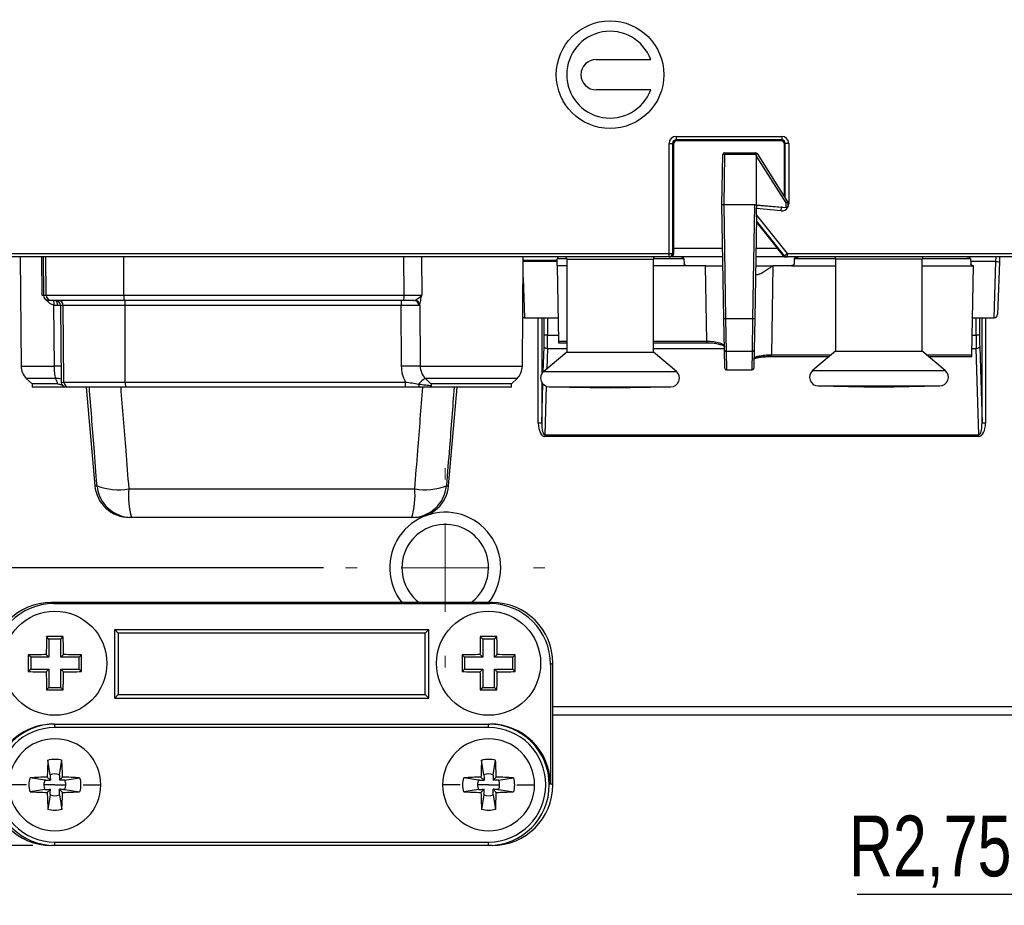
# Model space of a CAD drawing. Header units: millimetres. Extents: x 6 to 590, y 6 to 416.
# Tile 5 of 33: x 244 to 300, y 143 to 194. Entities that reach past the tile are written whole.
import ezdxf

# ---------------------------------------------------------------- set-up
doc = ezdxf.new("R2010")
doc.units = ezdxf.units.MM
doc.layers.add('1', color=7, linetype='Continuous')
doc.styles.add('SLDTEXTSTYLE1', font='TXT', dxfattribs={"width": 0.75})
doc.dimstyles.new('SLDDIMSTYLE1', dxfattribs={"dimtxt": 3.5, "dimasz": 3.302, "dimexe": 0, "dimexo": 0.0625, "dimgap": 0.875, "dimtad": 1, "dimdec": 1, "dimrnd": 1e-09, "dimzin": 12, "dimdsep": 46, "dimtxsty": 'SLDTEXTSTYLE1', "dimsah": 1, "dimcen": 0.09, "dimadec": 0, "dimazin": 3, "dimtfac": 1, "dimtdec": 1, "dimtofl": 0, "dimtmove": 0, "dimatfit": 3, "dimfxl": 0, "dimfrac": 2, "dimtolj": 1, "dimtzin": 12, "dimarcsym": 0})

# ---------------------------------------------------------------- blocks, each defined once
blk = doc.blocks.new('_D_7')
at = {"layer": '1'}
for p, q in [((212.49, 284.243), (177.052, 284.243)), ((180.227, 146.744), (180.227, 284.243)), ((244.49, 146.744), (177.052, 146.744))]:
    blk.add_line(p, q, dxfattribs=at)
for points in [[(180.227, 284.243), (179.719, 280.941), (180.735, 280.941)], [(180.227, 146.744), (180.735, 150.046), (179.719, 150.046)]]:
    blk.add_solid(points, dxfattribs=at)
at = {"layer": '1', "insert": (175.715, 209.675), "char_height": 3.5, "attachment_point": 1, "rotation": 90, "style": 'SLDTEXTSTYLE1'}
blk.add_mtext('137,5', dxfattribs=at)
blk = doc.blocks.new('_D_11')
at = {"layer": '1'}
for p, q in [((261.25, 162.743), (230.52, 162.743)), ((233.695, 162.743), (233.695, 154.243)), ((233.695, 154.243), (233.695, 147.506)), ((233.695, 145.982), (233.695, 137.548))]:
    blk.add_line(p, q, dxfattribs=at)
for points in [[(233.695, 162.743), (233.187, 159.441), (234.203, 159.441)], [(233.695, 154.243), (234.203, 157.545), (233.187, 157.545)]]:
    blk.add_solid(points, dxfattribs=at)
at = {"layer": '1', "insert": (229.183, 137.548), "char_height": 3.5, "attachment_point": 1, "rotation": 90, "style": 'SLDTEXTSTYLE1'}
blk.add_mtext('8,5', dxfattribs=at)
blk = doc.blocks.new('SW_NOTE_0_2')
at = {"layer": '1', "color": 0}
blk.add_line((-11.988, 0), (0, 0), dxfattribs=at)
at = {"layer": '1', "color": 0, "insert": (-12.472, 4.529), "char_height": 3.5, "attachment_point": 1, "style": 'SLDTEXTSTYLE1'}
blk.add_mtext('R2,75', dxfattribs=at)
blk = doc.blocks.new('SW_CENTERMARKSYMBOL_6')
at = {"layer": '1', "color": 0, "lineweight": 18}
for p, q in [((0, 5.08), (0, 5.74)), ((0, 0), (0, 2.54)), ((-5.08, 0), (-5.74, 0)), ((0, 0), (-2.54, 0)), ((0, 0), (0, -2.54)), ((0, 0), (2.54, 0)), ((5.08, 0), (5.74, 0)), ((0, -5.08), (0, -5.74))]:
    blk.add_line(p, q, dxfattribs=at)

msp = doc.modelspace()

# ---------------------------------------------------------------- linework, layer by layer
at = {"color": 7, "linetype": 'Continuous', "lineweight": 25}
for p, q in [((276.96, 192.018), (280.102, 192.018)), ((280.102, 190.268), (276.96, 190.268)), ((281.564, 187.589), (287.657, 187.589)), ((281.564, 187.589), (281.564, 187.389)), ((287.657, 187.389), (281.564, 187.389)), ((281.564, 187.389), (281.611, 187.342)), ((287.61, 187.342), (281.611, 187.342)), ((287.61, 187.342), (287.657, 187.389)), ((287.657, 187.589), (287.657, 187.389)), ((281.164, 180.843), (281.164, 187.189)), ((281.164, 187.189), (281.364, 187.189)), ((281.364, 187.189), (281.364, 180.843)), ((281.411, 187.142), (281.364, 187.189)), ((281.411, 187.142), (281.411, 181.143)), ((287.857, 187.189), (287.81, 187.142)), ((287.81, 184.104), (287.81, 187.142)), ((287.857, 184.029), (287.857, 187.189)), ((288.057, 187.189), (287.857, 187.189)), ((288.057, 187.189), (288.057, 183.703)), ((284.21, 183.643), (284.261, 186.544)), ((284.361, 186.544), (284.31, 183.643)), ((284.361, 186.544), (284.361, 186.643)), ((284.361, 186.643), (286.155, 186.643)), ((286.155, 186.544), (284.361, 186.544)), ((286.155, 186.544), (286.155, 186.643)), ((286.16, 186.544), (286.155, 186.544)), ((286.21, 183.643), (286.21, 186.457)), ((287.905, 183.766), (286.21, 186.457)), ((286.24, 186.596), (287.99, 183.817)), ((284.324, 177.095), (284.21, 183.643)), ((284.31, 183.643), (284.424, 177.095)), ((286.11, 183.643), (284.31, 183.643)), ((285.996, 177.095), (286.11, 183.643)), ((286.118, 183.651), (286.21, 183.643)), ((287.622, 183.304), (286.206, 183.428)), ((286.21, 183.643), (286.207, 183.463)), ((286.21, 183.643), (287.91, 183.494)), ((286.21, 183.629), (287.639, 183.504)), ((287.622, 183.304), (287.639, 183.504)), ((287.639, 183.504), (287.625, 183.519)), ((287.91, 183.494), (287.905, 183.766)), ((288.01, 183.485), (287.91, 183.494)), ((288.005, 183.766), (288.009, 183.566)), ((288.057, 183.703), (288.006, 183.703)), ((288.01, 183.495), (288.01, 183.485)), ((286.198, 182.938), (286.096, 177.095)), ((286.199, 183.047), (287.962, 180.843)), ((287.406, 181.143), (286.193, 182.659)), ((287.806, 180.718), (286.194, 182.733)), ((281.411, 181.143), (284.254, 181.143)), ((286.167, 181.143), (287.406, 181.143)), ((234.602, 180.843), (281.164, 180.843)), ((281.164, 180.643), (234.602, 180.643)), ((243.76, 180.643), (243.815, 174.357)), ((245.031, 178.44), (245.012, 180.643)), ((245.081, 180.643), (245.1, 178.44)), ((245.262, 178.44), (245.243, 180.643)), ((249.731, 178.44), (249.729, 180.643)), ((265.885, 178.44), (265.871, 180.643)), ((266.899, 180.643), (266.914, 178.44)), ((272.705, 174.357), (272.76, 180.643)), ((274.71, 180.143), (274.717, 180.544)), ((275.252, 180.544), (274.717, 180.544)), ((275.26, 180.502), (275.26, 175.163)), ((280.26, 180.502), (277.76, 180.502)), ((280.26, 175.163), (280.26, 180.502)), ((282.015, 180.544), (280.268, 180.544)), ((281.164, 180.843), (281.364, 180.843)), ((281.164, 180.643), (281.164, 180.843)), ((281.219, 180.643), (281.164, 180.643)), ((284.263, 180.643), (281.219, 180.643)), ((281.364, 180.843), (281.413, 180.843)), ((282.015, 180.544), (282.028, 180.241)), ((287.891, 180.643), (286.158, 180.643)), ((287.74, 180.718), (287.806, 180.718)), ((287.806, 180.718), (287.962, 180.843)), ((287.962, 180.643), (287.891, 180.643)), ((287.962, 180.843), (320.385, 180.843)), ((287.962, 180.843), (287.962, 180.643)), ((320.385, 180.643), (287.962, 180.643)), ((288.379, 180.544), (288.366, 180.241)), ((290.759, 180.544), (288.379, 180.544)), ((290.76, 180.525), (290.76, 175.214)), ((295.76, 180.525), (290.76, 180.525)), ((295.76, 175.214), (295.76, 180.525)), ((298.541, 180.544), (295.761, 180.544)), ((298.541, 180.544), (298.555, 180.241)), ((300.001, 180.378), (300.01, 180.643)), ((300.21, 180.643), (300.201, 180.366)), ((274.716, 180.45), (272.758, 180.45)), ((274.714, 180.378), (272.758, 180.378)), ((275.26, 180.143), (274.71, 180.143)), ((274.71, 180.143), (274.786, 175.804)), ((282.171, 180.143), (280.26, 180.143)), ((283.271, 180.143), (282.171, 180.143)), ((283.347, 175.804), (283.271, 180.143)), ((283.271, 180.143), (284.271, 180.143)), ((286.149, 180.143), (287.149, 180.143)), ((287.149, 180.143), (287.059, 175.012)), ((288.218, 180.143), (287.149, 180.143)), ((288.218, 180.143), (290.76, 180.143)), ((295.76, 180.143), (298.703, 180.143)), ((300, 180.378), (298.549, 180.378)), ((298.621, 175.012), (298.71, 180.143)), ((298.703, 180.143), (298.71, 180.143)), ((299.895, 177.143), (300, 180.378)), ((300.201, 180.366), (300.095, 177.336)), ((272.75, 179.464), (272.826, 177.143)), ((286.14, 179.643), (286.269, 179.643)), ((245.031, 178.44), (245.1, 178.44)), ((245.1, 178.44), (245.262, 178.44)), ((245.262, 178.44), (249.731, 178.44)), ((249.731, 178.44), (265.885, 178.44)), ((245.562, 178.143), (245.4, 178.143)), ((249.755, 178.143), (245.562, 178.143)), ((245.732, 174.357), (245.703, 177.862)), ((246.048, 178.143), (246.048, 178.143)), ((246.083, 177.845), (246.122, 173.44)), ((246.244, 177.845), (246.083, 177.845)), ((249.812, 177.845), (246.244, 177.845)), ((246.282, 173.44), (246.244, 177.845)), ((265.863, 178.143), (249.755, 178.143)), ((265.717, 177.845), (249.812, 177.845)), ((249.815, 173.44), (249.812, 177.845)), ((265.746, 174.357), (265.717, 177.845)), ((266.788, 177.867), (266.818, 174.357)), ((272.826, 177.143), (274.763, 177.143)), ((273.62, 171.07), (273.62, 177.143)), ((273.82, 177.143), (273.82, 173.9)), ((273.963, 176.145), (273.963, 177.143)), ((274.162, 177.143), (274.162, 176.145)), ((284.356, 175.286), (284.324, 177.095)), ((284.424, 177.095), (285.996, 177.095)), ((284.424, 177.095), (284.456, 175.191)), ((285.964, 175.191), (285.996, 177.095)), ((286.096, 177.095), (286.064, 175.286)), ((298.658, 177.143), (299.895, 177.143)), ((298.858, 176.145), (298.858, 177.143)), ((299.058, 177.143), (299.058, 176.145)), ((299.2, 171.07), (299.2, 177.143)), ((299.4, 177.143), (299.4, 171.07)), ((274.162, 176.145), (273.963, 176.145)), ((274.162, 176.145), (274.78, 176.145)), ((298.64, 176.145), (298.858, 176.145)), ((299.058, 176.145), (298.858, 176.145)), ((273.909, 174.019), (273.953, 175.47)), ((274.153, 175.37), (274.117, 174.197)), ((274.153, 175.37), (275.26, 175.37)), ((274.786, 175.804), (274.788, 175.706)), ((274.786, 175.804), (275.26, 175.804)), ((274.788, 175.706), (275.26, 175.706)), ((280.26, 175.804), (283.347, 175.804)), ((280.26, 175.706), (283.347, 175.706)), ((280.26, 175.37), (284.355, 175.37)), ((283.347, 175.706), (283.347, 175.804)), ((298.627, 175.37), (298.867, 175.37)), ((299.018, 170.407), (298.867, 175.37)), ((299.067, 175.47), (299.2, 171.07)), ((275.26, 175.163), (273.937, 174.045)), ((275.26, 175.163), (280.26, 175.163)), ((281.583, 174.045), (280.26, 175.163)), ((284.374, 174.241), (284.356, 175.286)), ((285.964, 175.191), (284.456, 175.191)), ((284.456, 175.191), (284.474, 174.143)), ((285.946, 174.143), (285.964, 175.191)), ((286.064, 175.286), (286.046, 174.241)), ((287.059, 174.914), (287.059, 175.012)), ((287.059, 175.012), (290.521, 175.012)), ((287.059, 174.914), (290.405, 174.914)), ((290.76, 175.214), (289.437, 174.096)), ((290.76, 175.214), (295.76, 175.214)), ((297.083, 174.096), (295.76, 175.214)), ((295.999, 175.012), (298.621, 175.012)), ((296.116, 174.914), (298.619, 174.914)), ((298.619, 174.914), (298.621, 175.012)), ((243.815, 174.357), (245.732, 174.357)), ((266.818, 174.357), (272.705, 174.357)), ((273.937, 174.045), (277.76, 174.045)), ((277.76, 174.045), (281.583, 174.045)), ((284.474, 174.143), (285.946, 174.143)), ((289.437, 174.096), (297.083, 174.096)), ((244.114, 173.652), (244.442, 173.33)), ((245.812, 173.652), (244.114, 173.652)), ((244.442, 173.33), (244.442, 173.143)), ((245.934, 173.33), (244.442, 173.33)), ((246.422, 173.143), (244.442, 173.143)), ((246.122, 173.44), (246.282, 173.44)), ((246.282, 173.44), (249.815, 173.44)), ((246.582, 173.143), (246.422, 173.143)), ((249.84, 173.143), (246.582, 173.143)), ((247.568, 173.143), (248.064, 167.468)), ((249.815, 173.44), (265.974, 173.44)), ((265.951, 173.143), (249.84, 173.143)), ((272.406, 173.652), (267.116, 173.652)), ((267.442, 173.317), (267.442, 173.143)), ((272.078, 173.143), (267.442, 173.143)), ((272.078, 173.33), (267.443, 173.33)), ((267.444, 173.317), (267.443, 173.33)), ((268.456, 167.468), (268.953, 173.143)), ((272.078, 173.33), (272.406, 173.652)), ((272.078, 173.143), (272.078, 173.33)), ((273.82, 173.425), (273.82, 171.07)), ((273.82, 171.07), (273.888, 173.328)), ((274.087, 173.194), (274.003, 170.407)), ((274.26, 173.163), (277.76, 173.102)), ((274.26, 173.163), (277.76, 173.163)), ((277.76, 173.102), (281.26, 173.163)), ((277.76, 173.163), (281.26, 173.163)), ((289.76, 173.214), (293.26, 173.153)), ((289.76, 173.214), (296.76, 173.214)), ((293.26, 173.153), (296.76, 173.214)), ((273.82, 171.07), (273.62, 171.07)), ((299.4, 171.07), (299.2, 171.07)), ((274.003, 170.407), (299.018, 170.407)), ((274.003, 170.407), (274.003, 170.307)), ((299.018, 170.307), (274.003, 170.307)), ((299.018, 170.307), (299.018, 170.407)), ((248.064, 167.468), (248.19, 167.468)), ((268.33, 167.468), (268.456, 167.468)), ((250.016, 167.295), (266.504, 167.295)), ((250.18, 165.643), (250.056, 165.643)), ((266.34, 165.643), (250.18, 165.643)), ((266.464, 165.643), (266.34, 165.643)), ((270.961, 160.743), (245.559, 160.743)), ((245.559, 160.743), (245.69, 160.677)), ((245.69, 160.677), (270.83, 160.677)), ((270.83, 160.677), (270.961, 160.743)), ((249.207, 155.241), (249.207, 159.179)), ((249.207, 159.179), (267.314, 159.179)), ((249.416, 158.969), (249.207, 159.179)), ((267.104, 158.969), (249.416, 158.969)), ((249.416, 158.969), (249.416, 155.45)), ((267.104, 158.969), (267.314, 159.179)), ((267.104, 155.45), (267.104, 158.969)), ((267.314, 155.241), (267.314, 159.179)), ((245.418, 158.635), (245.279, 158.774)), ((245.418, 158.635), (245.418, 157.585)), ((246.103, 158.635), (245.418, 158.635)), ((246.103, 158.635), (246.241, 158.774)), ((246.103, 157.585), (246.103, 158.635)), ((270.418, 158.635), (270.279, 158.774)), ((270.418, 158.635), (270.418, 157.585)), ((271.103, 158.635), (270.418, 158.635)), ((271.103, 158.635), (271.241, 158.774)), ((271.103, 157.585), (271.103, 158.635)), ((244.368, 157.585), (244.229, 157.724)), ((245.418, 157.585), (244.368, 157.585)), ((244.368, 157.585), (244.368, 156.9)), ((245.418, 157.585), (245.264, 157.739)), ((246.103, 157.585), (246.257, 157.739)), ((247.153, 157.585), (246.103, 157.585)), ((247.153, 157.585), (247.291, 157.724)), ((247.153, 156.9), (247.153, 157.585)), ((269.368, 157.585), (269.229, 157.724)), ((270.418, 157.585), (269.368, 157.585)), ((269.368, 157.585), (269.368, 156.9)), ((270.418, 157.585), (270.264, 157.739)), ((271.103, 157.585), (271.257, 157.739)), ((272.153, 157.585), (271.103, 157.585)), ((272.153, 157.585), (272.291, 157.724)), ((272.153, 156.9), (272.153, 157.585)), ((274.461, 157.243), (274.33, 157.178)), ((274.461, 150.242), (274.461, 157.243)), ((244.368, 156.9), (244.229, 156.762)), ((244.368, 156.9), (245.418, 156.9)), ((245.418, 156.9), (245.264, 156.746)), ((245.418, 156.9), (245.418, 155.85)), ((246.103, 155.85), (246.103, 156.9)), ((246.103, 156.9), (246.257, 156.746)), ((246.103, 156.9), (247.153, 156.9)), ((247.153, 156.9), (247.291, 156.762)), ((269.368, 156.9), (269.229, 156.762)), ((269.368, 156.9), (270.418, 156.9)), ((270.418, 156.9), (270.264, 156.746)), ((270.418, 156.9), (270.418, 155.85)), ((271.103, 156.9), (271.257, 156.746)), ((271.103, 156.9), (272.153, 156.9)), ((271.103, 155.85), (271.103, 156.9)), ((272.153, 156.9), (272.291, 156.762)), ((274.33, 157.178), (274.33, 150.308)), ((245.418, 155.85), (245.279, 155.712)), ((245.418, 155.85), (246.103, 155.85)), ((246.103, 155.85), (246.241, 155.712)), ((270.418, 155.85), (270.279, 155.712)), ((270.418, 155.85), (271.103, 155.85)), ((271.103, 155.85), (271.241, 155.712)), ((249.416, 155.45), (249.207, 155.241)), ((249.207, 155.241), (267.314, 155.241)), ((249.416, 155.45), (267.104, 155.45)), ((267.104, 155.45), (267.314, 155.241)), ((274.461, 154.743), (322.76, 154.743)), ((322.76, 154.243), (274.461, 154.243)), ((245.69, 153.743), (270.83, 153.743)), ((245.69, 153.743), (245.695, 153.74)), ((245.76, 153.541), (245.76, 153.741)), ((245.76, 153.741), (270.76, 153.741)), ((270.76, 153.541), (245.76, 153.541)), ((270.76, 153.541), (270.76, 153.741)), ((270.825, 153.74), (270.83, 153.743)), ((245.493, 150.819), (245.357, 151.669)), ((246.028, 150.819), (246.163, 151.669)), ((270.493, 150.819), (270.357, 151.669)), ((271.028, 150.819), (271.163, 151.669)), ((245.184, 150.51), (244.334, 150.646)), ((245.5, 150.503), (245.318, 150.685)), ((246.021, 150.503), (246.202, 150.685)), ((246.336, 150.51), (247.187, 150.646)), ((270.184, 150.51), (269.334, 150.646)), ((270.5, 150.503), (270.318, 150.685)), ((271.021, 150.503), (271.202, 150.685)), ((271.336, 150.51), (272.187, 150.646)), ((244.127, 150.243), (243.11, 150.243)), ((245.184, 149.975), (244.334, 149.84)), ((245.76, 150.243), (245.125, 150.243)), ((245.5, 149.982), (245.318, 149.8)), ((245.76, 150.243), (246.395, 150.243)), ((246.021, 149.982), (246.202, 149.8)), ((246.336, 149.975), (247.187, 149.84)), ((247.393, 150.243), (248.41, 150.243)), ((269.127, 150.243), (268.11, 150.243)), ((270.184, 149.975), (269.334, 149.84)), ((270.76, 150.243), (270.125, 150.243)), ((270.5, 149.982), (270.318, 149.8)), ((270.76, 150.243), (271.395, 150.243)), ((271.021, 149.982), (271.202, 149.8)), ((271.336, 149.975), (272.187, 149.84)), ((272.393, 150.243), (273.41, 150.243)), ((274.33, 150.275), (274.26, 150.275)), ((274.33, 150.308), (274.461, 150.242)), ((245.493, 149.667), (245.357, 148.816)), ((246.028, 149.667), (246.163, 148.816)), ((270.493, 149.667), (270.357, 148.816)), ((271.028, 149.667), (271.163, 148.816)), ((245.573, 146.749), (245.559, 146.743)), ((270.961, 146.743), (245.559, 146.743)), ((245.76, 146.744), (245.76, 146.944)), ((245.76, 146.944), (270.76, 146.944)), ((270.76, 146.744), (245.76, 146.744)), ((270.76, 146.744), (270.76, 146.944)), ((270.961, 146.743), (270.947, 146.749))]:
    msp.add_line(p, q, dxfattribs=at)
at = {"color": 7, "linetype": 'Continuous', "lineweight": 25, "flags": 128}
for points in [[(245.918, 177.846), (245.914, 177.904), (245.904, 177.96), (245.888, 178.011), (245.867, 178.056), (245.841, 178.093), (245.812, 178.12), (245.78, 178.137), (245.747, 178.143)], [(274.153, 175.37), (274.115, 175.372), (274.079, 175.379), (274.045, 175.388), (274.015, 175.401), (273.99, 175.416), (273.971, 175.433), (273.959, 175.451), (273.953, 175.47)], [(299.067, 175.47), (299.062, 175.451), (299.049, 175.433), (299.03, 175.416), (299.006, 175.401), (298.976, 175.388), (298.942, 175.379), (298.905, 175.372), (298.867, 175.37)], [(266.72, 173.326), (266.727, 173.287), (266.735, 173.251), (266.745, 173.22), (266.757, 173.193), (266.769, 173.171), (266.783, 173.155), (266.797, 173.146), (266.812, 173.143)], [(267.116, 173.652), (267.43, 173.343), (267.443, 173.33)]]:
    msp.add_lwpolyline(points, dxfattribs=at)
at = {"color": 7, "linetype": 'Continuous', "lineweight": 25}
for centre, radius in [((277.76, 191.143), 3.1), ((245.76, 157.243), 3), ((270.76, 157.243), 3)]:
    msp.add_circle(centre, radius, dxfattribs=at)
for centre, radius, start, end in [((277.76, 191.143), 2.5, 20.4873, 339.5127), ((276.96, 191.143), 0.875, 90, 270), ((284.361, 186.543), 0.1, 90, 179), ((284.311, 185.112), 1.434, 88.0016, 91.9984), ((286.155, 186.543), 0.1, 32.2079, 90), ((288.868, 182.284), 1.767, 119.7958, 123.004), ((287.955, 182.334), 1.433, 88.0036, 91.9964), ((287.905, 183.764), 0.1, 1, 32.2079), ((274.817, 180.543), 0.1, 90, 179), ((281.164, 180.843), 0.2, 270.0044, 0.0044), ((287.962, 180.843), 0.2, 218.6434, 269.9982), ((290.56, 180.525), 0.2, 0, 35.9361), ((295.96, 180.525), 0.2, 144.0639, 180), ((245.4, 178.443), 0.3, 180.5, 270), ((245.562, 178.442), 0.3, 180.4543, 269.9553), ((250.643, 178.367), 0.916, 175.4028, 194.1588), ((264.868, 178.367), 1.02, 347.3145, 4.1342), ((245.384, 177.977), 0.339, 340.2321, 29.2971), ((245.783, 177.843), 0.3, 0.5, 90), ((245.944, 177.843), 0.3, 0.4543, 89.9553), ((248.899, 177.919), 0.916, 355.4028, 14.1588), ((266.746, 177.919), 1.032, 167.4716, 184.0845), ((266.443, 177.851), 0.292, 359.0154, 88.3478), ((266.49, 177.857), 0.299, 1.9492, 83.0394), ((272.826, 177.343), 0.2, 241.4152, 269.9031), ((284.374, 178.527), 1.434, 268.0016, 271.9984), ((286.046, 178.527), 1.434, 268.0016, 271.9984), ((299.895, 177.343), 0.2, 272.7734, 358), ((284.454, 175.29), 0.0984, 181.8915, 270.9347), ((285.966, 175.29), 0.0984, 269.0653, 358.1085), ((244.815, 174.366), 1, 180.5, 225.5), ((246.568, 74.797), 99.564, 90.26162, 90.48105), ((266.282, 142.072), 32.289, 89.0485, 90.9515), ((271.705, 174.366), 1, 314.5, 359.5), ((284.474, 174.243), 0.1, 181, 270.9078), ((285.946, 174.243), 0.1, 276.0916, 359), ((274.26, 173.663), 0.5, 130.2078, 270), ((281.26, 173.663), 0.5, 270, 49.7922), ((289.76, 173.714), 0.5, 130.2078, 270), ((296.76, 173.714), 0.5, 270, 49.7922), ((245.812, 172.614), 1.039, 72.7185, 89.9941), ((246.422, 173.443), 0.3, 180.5, 270), ((246.582, 173.442), 0.3, 180.4543, 269.9553), ((250.728, 173.367), 0.916, 175.4028, 194.1588), ((264.978, 173.367), 0.999, 347.043, 4.2199), ((268.014, 172.159), 1.742, 121.0257, 137.9402), ((250.056, 167.643), 2, 185, 270), ((249.394, 170.455), 3.22, 248.0392, 281.1403), ((250.181, 167.641), 1.998, 184.96, 269.9681), ((266.339, 167.641), 1.998, 270.0319, 355.04), ((266.464, 167.643), 2, 270, 355), ((267.126, 170.455), 3.22, 258.8597, 291.9608), ((254.793, 166.933), 4.79, 175.6622, 195.6292), ((261.728, 166.933), 4.79, 344.3708, 4.3378), ((268.26, 162.743), 3.2, 0, 218.6822), ((268.26, 162.743), 2.5, 0, 233.1301), ((268.26, 162.743), 2.5, 306.8699, 0), ((268.26, 162.743), 3.2, 321.3178, 0), ((311.327, 157.27), 66.065, 178.69573, 179.59306), ((245.76, 90.772), 68.004, 89.59477, 90.40523), ((180.193, 157.27), 66.065, 0.40694, 1.30427), ((336.327, 157.27), 66.065, 178.69573, 179.59306), ((270.76, 90.772), 68.004, 89.59477, 90.40523), ((205.193, 157.27), 66.065, 0.40694, 1.30427), ((312.231, 157.243), 68.004, 179.59477, 180.40523), ((245.733, 91.675), 66.065, 90.40694, 91.30427), ((245.787, 91.675), 66.065, 88.69573, 89.59306), ((179.289, 157.243), 68.004, 359.59477, 0.40523), ((337.231, 157.243), 68.004, 179.59477, 180.40523), ((270.733, 91.675), 66.065, 90.40694, 91.30427), ((270.787, 91.675), 66.065, 88.69573, 89.59306), ((204.289, 157.243), 68.004, 359.59477, 0.40523), ((245.733, 222.81), 66.065, 268.69573, 269.59306), ((311.327, 157.215), 66.065, 180.40694, 181.30427), ((180.193, 157.215), 66.065, 358.69573, 359.59306), ((245.787, 222.81), 66.065, 270.40694, 271.30427), ((270.733, 222.81), 66.065, 268.69573, 269.59306), ((336.327, 157.215), 66.065, 180.40694, 181.30427), ((205.193, 157.215), 66.065, 358.69573, 359.59306), ((270.787, 222.81), 66.065, 270.40694, 271.30427), ((245.76, 223.714), 68.004, 269.59477, 270.40523), ((270.76, 223.714), 68.004, 269.59477, 270.40523), ((245.76, 150.243), 3.498, 90, 270), ((245.76, 150.243), 3.298, 90, 270), ((270.76, 150.243), 3.498, 0, 90), ((270.76, 150.243), 3.298, 270, 90), ((245.76, 150.243), 2.65, 90, 180), ((245.76, 150.243), 2.65, 0, 90), ((270.76, 150.243), 2.65, 90, 180), ((270.76, 150.243), 2.65, 0, 90), ((284.174, 149.625), 38.87, 176.9863, 178.438), ((207.347, 149.625), 38.87, 1.562, 3.0137), ((309.174, 149.625), 38.87, 176.9863, 178.438), ((232.347, 149.625), 38.87, 1.562, 3.0137), ((246.377, 111.829), 38.87, 91.562, 93.0137), ((245.76, 150.243), 0.635, 155.0858, 180), ((245.76, 150.243), 0.635, 65.0858, 114.9142), ((245.143, 111.829), 38.87, 86.9863, 88.438), ((245.76, 150.243), 0.635, 0, 24.9142), ((271.377, 111.829), 38.87, 91.562, 93.0137), ((270.76, 150.243), 0.635, 155.0858, 180), ((270.76, 150.243), 0.635, 65.0858, 114.9142), ((270.143, 111.829), 38.87, 86.9863, 88.438), ((270.76, 150.243), 0.635, 0, 24.9142), ((245.76, 150.243), 2.65, 180, 270), ((246.377, 188.656), 38.87, 266.9863, 268.438), ((245.76, 150.243), 0.635, 180, 204.9142), ((245.76, 150.243), 2.65, 270, 0), ((245.143, 188.656), 38.87, 271.562, 273.0137), ((245.76, 150.243), 0.635, 335.0858, 0), ((270.76, 150.243), 2.65, 180, 270), ((271.377, 188.656), 38.87, 266.9863, 268.438), ((270.76, 150.243), 0.635, 180, 204.9142), ((270.76, 150.243), 3.498, 270, 0), ((270.76, 150.243), 2.65, 270, 0), ((270.143, 188.656), 38.87, 271.562, 273.0137), ((270.76, 150.243), 0.635, 335.0858, 0), ((284.174, 150.86), 38.87, 181.562, 183.0137), ((245.76, 150.243), 0.635, 245.0858, 294.9142), ((207.347, 150.86), 38.87, 356.9863, 358.438), ((309.174, 150.86), 38.87, 181.562, 183.0137), ((270.76, 150.243), 0.635, 245.0858, 294.9142), ((232.347, 150.86), 38.87, 356.9863, 358.438)]:
    msp.add_arc(centre, radius, start, end, dxfattribs=at)
for centre, major_axis, ratio, start_param, end_param in [((281.564, 187.189), (0.283, -0.283), 0.999695, 2.356347, 3.926839), ((281.564, 187.189), (0.142, -0.142), 0.999087, 2.356347, 3.926839), ((281.611, 187.142), (0.141, -0.141), 0.999695, 2.356347, 3.926839), ((287.61, 187.142), (0.141, 0.141), 0.999695, 5.497939, 7.068431), ((287.657, 187.189), (0.283, 0.283), 0.999695, 5.497939, 7.068431), ((287.657, 187.189), (0.142, 0.142), 0.999087, 5.497939, 7.068431), ((220.716, 290.426), (-65.494, 103.969), 0.000814, 3.142885, 3.182107), ((286.16, 186.508), (0.05, 2.865), 0.034899, 3.142202, 3.217317), ((286.11, 183.644), (-0.1, -5.73), 0.01745, 1.466729, 1.533512), ((287.657, 183.703), (0.27, -0.295), 0.999666, 5.45432, 6.541307), ((287.657, 183.703), (-0.135, 0.148), 0.999, 2.312727, 2.689371), ((287.657, 183.703), (0.27, -0.295), 0.999666, 0.338979, 0.828865), ((287.91, 183.493), (-0.1, 5.739), 0.017423, 4.712389, 4.715829), ((281.42, 181.143), (0, 0.5), 0.017455, 1.570796, 2.214297), ((287.395, 181.143), (-0.4, 0.5), 0.013628, 3.685802, 4.701483), ((273.892, 176.145), (0, 1.35), 0.052408, 4.18879, 4.712389), ((274.092, 176.145), (0, 1.55), 0.045645, 4.18879, 4.712389), ((298.929, 176.145), (0, 1.55), 0.045645, 1.570796, 2.094395), ((299.128, 176.145), (0, 1.35), 0.052408, 1.570796, 2.094395), ((274.021, 171.107), (0.024, 0.8), 0.499828, 1.631259, 3.156715), ((274.021, 171.107), (0.021, 0.7), 0.285588, 1.631259, 3.156715), ((298.999, 171.107), (-0.024, 0.8), 0.499828, 3.12647, 4.651927), ((298.999, 171.107), (-0.021, 0.7), 0.285588, 3.12647, 4.651927), ((245.56, 157.243), (-3.131, 1.565), 0.99981, 5.176082, 6.746726), ((245.691, 157.177), (-3.131, 1.565), 0.99981, 5.176082, 6.746726), ((270.829, 157.177), (3.131, 1.565), 0.99981, 5.819644, 7.390288), ((270.96, 157.243), (3.131, 1.565), 0.99981, 5.819644, 7.390288), ((245.691, 150.243), (-3.131, 1.565), 0.99981, 5.176082, 6.342527), ((270.829, 150.243), (3.131, 1.565), 0.99981, 5.82888, 7.390288), ((270.76, 150.208), (3.131, 1.565), 0.99981, 5.838854, 5.875375), ((245.56, 150.243), (3.131, 1.565), 0.99981, 2.678052, 4.248696), ((270.96, 150.243), (-3.131, 1.565), 0.99981, 2.03449, 3.605134), ((270.829, 150.308), (-3.131, 1.565), 0.99981, 3.595898, 3.605134)]:
    msp.add_ellipse(centre, major_axis=major_axis, ratio=ratio, start_param=start_param, end_param=end_param, dxfattribs=at)
for points, knots in [([(286.24, 186.596), (286.24, 186.596), (286.231, 186.59), (286.202, 186.572), (286.181, 186.558), (286.16, 186.544)], [0, 0, 0, 0, 0.5, 0.5, 1, 1, 1, 1]), ([(284.31, 183.643), (284.284, 183.642), (284.258, 183.642), (284.221, 183.642), (284.21, 183.642), (284.21, 183.643)], [0, 0, 0, 0, 0.5, 0.5, 1, 1, 1, 1]), ([(275.202, 180.643), (275.202, 180.642), (275.213, 180.633), (275.229, 180.61), (275.254, 180.565), (275.258, 180.527), (275.26, 180.502)], [0, 0, 0, 0, 0.0092291, 0.269773, 0.5250313, 1, 1, 1, 1]), ([(277.76, 180.502), (277.433, 180.502), (277.106, 180.502), (276.501, 180.502), (276.224, 180.502), (275.761, 180.502), (275.576, 180.502), (275.325, 180.502), (275.26, 180.502), (275.26, 180.502)], [0, 0, 0, 0, 0.25, 0.25, 0.5, 0.5, 0.75, 0.75, 1, 1, 1, 1]), ([(280.26, 180.502), (280.263, 180.527), (280.267, 180.565), (280.292, 180.61), (280.307, 180.633), (280.318, 180.642), (280.319, 180.643)], [0, 0, 0, 0, 0.474969, 0.730227, 0.990771, 1, 1, 1, 1]), ([(281.413, 180.843), (281.413, 180.774), (281.383, 180.723), (281.308, 180.658), (281.264, 180.643), (281.219, 180.643)], [0, 0, 0, 0, 0.5, 0.5, 1, 1, 1, 1]), ([(282.015, 180.544), (282.015, 180.557), (282.008, 180.569), (281.991, 180.587), (281.981, 180.594), (281.949, 180.612), (281.927, 180.62), (281.857, 180.638), (281.811, 180.643), (281.763, 180.643)], [0, 0, 0, 0, 0.125, 0.125, 0.25, 0.25, 0.5, 0.5, 1, 1, 1, 1]), ([(288.379, 180.544), (288.38, 180.558), (288.387, 180.57), (288.405, 180.588), (288.416, 180.595), (288.449, 180.613), (288.472, 180.62), (288.544, 180.638), (288.592, 180.643), (288.642, 180.643)], [0, 0, 0, 0, 0.125, 0.125, 0.25, 0.25, 0.5, 0.5, 1, 1, 1, 1]), ([(298.541, 180.544), (298.541, 180.558), (298.533, 180.57), (298.515, 180.588), (298.505, 180.595), (298.472, 180.613), (298.448, 180.62), (298.377, 180.638), (298.328, 180.643), (298.279, 180.643)], [0, 0, 0, 0, 0.125, 0.125, 0.25, 0.25, 0.5, 0.5, 1, 1, 1, 1]), ([(282.171, 180.143), (282.139, 180.143), (282.108, 180.15), (282.053, 180.182), (282.03, 180.209), (282.028, 180.241)], [0, 0, 0, 0, 0.5, 0.5, 1, 1, 1, 1]), ([(286.269, 179.643), (286.319, 179.643), (286.38, 179.665), (286.516, 179.731), (286.59, 179.775), (286.744, 179.872), (286.822, 179.924), (286.942, 180.007), (286.983, 180.035), (287.044, 180.077), (287.064, 180.091), (287.095, 180.113), (287.105, 180.12), (287.126, 180.133), (287.136, 180.143), (287.149, 180.143)], [0, 0, 0, 0, 0.25, 0.25, 0.5, 0.5, 0.75, 0.75, 0.875, 0.875, 0.9375, 0.9375, 0.96875, 0.96875, 1, 1, 1, 1]), ([(288.366, 180.241), (288.365, 180.232), (288.363, 180.223), (288.359, 180.215), (288.356, 180.207), (288.351, 180.199), (288.345, 180.192), (288.336, 180.182), (288.325, 180.174), (288.314, 180.167), (288.297, 180.158), (288.279, 180.151), (288.26, 180.147), (288.246, 180.144), (288.232, 180.143), (288.218, 180.143)], [0, 0, 0, 0, 0.0000268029, 0.0000268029, 0.0000268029, 0.0000533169, 0.0000533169, 0.0000533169, 0.0000933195, 0.0000933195, 0.0000933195, 0.0001506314, 0.0001506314, 0.0001506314, 0.000193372, 0.000193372, 0.000193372, 0.000193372]), ([(298.703, 180.143), (298.671, 180.143), (298.638, 180.15), (298.581, 180.181), (298.556, 180.208), (298.555, 180.241)], [0, 0, 0, 0, 0.5, 0.5, 1, 1, 1, 1]), ([(300.001, 180.378), (300.054, 180.376), (300.105, 180.374), (300.179, 180.37), (300.201, 180.368), (300.201, 180.366)], [0, 0, 0, 0, 0.5, 0.5, 1, 1, 1, 1]), ([(245.092, 178.413), (245.087, 178.415), (245.069, 178.424), (245.048, 178.433), (245.033, 178.439), (245.031, 178.44)], [0, 0, 0, 0, 0.26961, 0.926201, 1, 1, 1, 1]), ([(265.885, 178.44), (266.11, 178.44), (266.335, 178.439), (266.708, 178.439), (266.847, 178.44), (266.914, 178.44)], [0, 0, 0, 0, 0.5, 0.5, 1, 1, 1, 1]), ([(266.526, 178.153), (266.557, 178.166), (266.593, 178.188), (266.667, 178.234), (266.705, 178.26), (266.81, 178.336), (266.871, 178.388), (266.914, 178.44)], [0, 0, 0, 0, 0.25, 0.25, 0.5, 0.5, 1, 1, 1, 1]), ([(246.081, 177.846), (246.07, 177.846), (246.027, 177.846), (245.964, 177.846), (245.918, 177.846)], [0, 0, 0, 0, 0.268789, 1, 1, 1, 1]), ([(266.596, 177.846), (266.497, 177.846), (266.361, 177.846), (266.056, 177.846), (265.886, 177.846), (265.717, 177.845)], [0, 0, 0, 0, 0.5, 0.5, 1, 1, 1, 1]), ([(266.451, 178.143), (266.358, 178.143), (266.26, 178.143), (266.063, 178.143), (265.963, 178.143), (265.863, 178.143)], [0, 0, 0, 0, 0.5, 0.5, 1, 1, 1, 1]), ([(266.788, 177.867), (266.793, 177.89), (266.801, 177.929), (266.82, 178.025), (266.832, 178.082), (266.845, 178.143)], [0, 0, 0, 0, 0.5, 0.5, 1, 1, 1, 1]), ([(283.347, 175.804), (283.618, 175.804), (283.88, 175.764), (284.155, 175.671), (284.227, 175.635), (284.326, 175.559), (284.352, 175.519), (284.353, 175.48)], [0, 0, 0, 0, 0.5, 0.5, 0.75, 0.75, 1, 1, 1, 1]), ([(283.364, 175.702), (283.414, 175.702), (283.576, 175.705), (283.841, 175.673), (284.111, 175.614), (284.292, 175.541), (284.357, 175.474), (284.353, 175.481), (284.352, 175.484)], [0, 0, 0, 0, 0.088555, 0.28975, 0.491543, 0.693902, 0.871672, 1, 1, 1, 1]), ([(287.06, 174.912), (286.967, 174.911), (286.758, 174.909), (286.465, 174.88), (286.229, 174.835), (286.099, 174.796), (286.027, 174.75), (286.099, 174.796), (286.229, 174.835), (286.465, 174.88), (286.758, 174.909), (286.967, 174.911), (287.06, 174.912)], [0, 0, 0, 0, 0.096728, 0.216754, 0.331314, 0.427765, 0.5, 0.572235, 0.668686, 0.783246, 0.903272, 1, 1, 1, 1]), ([(286.056, 174.793), (286.056, 174.819), (286.083, 174.846), (286.182, 174.897), (286.256, 174.922), (286.44, 174.964), (286.551, 174.981), (286.795, 175.005), (286.926, 175.012), (287.059, 175.012)], [0, 0, 0, 0, 0.25, 0.25, 0.5, 0.5, 0.75, 0.75, 1, 1, 1, 1]), ([(245.812, 173.652), (245.78, 173.745), (245.763, 173.854), (245.74, 174.095), (245.734, 174.225), (245.732, 174.357)], [0, 0, 0, 0, 0.5, 0.5, 1, 1, 1, 1]), ([(265.974, 173.44), (265.9, 173.581), (265.844, 173.731), (265.767, 174.037), (265.747, 174.197), (265.746, 174.357)], [0, 0, 0, 0, 0.5, 0.5, 1, 1, 1, 1]), ([(245.934, 173.33), (246.004, 173.323), (246.093, 173.314), (246.174, 173.27), (246.19, 173.262)], [0, 0, 0, 0, 0.7953094, 1, 1, 1, 1]), ([(248.19, 167.468), (248.132, 168.2), (248.075, 168.931), (248.018, 169.663), (247.927, 170.823), (247.837, 171.983), (247.747, 173.143)], [0, 0, 0, 0, 0.002234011, 0.002234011, 0.002234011, 0.005776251, 0.005776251, 0.005776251, 0.005776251]), ([(249.552, 173.143), (249.647, 171.925), (249.744, 170.707), (249.841, 169.49), (249.899, 168.758), (249.958, 168.027), (250.016, 167.295)], [0, 0, 0, 0, 0.003716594, 0.003716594, 0.003716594, 0.005949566, 0.005949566, 0.005949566, 0.005949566]), ([(266.812, 173.143), (266.761, 173.143), (266.662, 173.143), (266.512, 173.143), (266.367, 173.143), (266.225, 173.143), (266.087, 173.143), (265.996, 173.143), (265.951, 173.143)], [0, 0, 0, 0, 0.182935, 0.358396, 0.527045, 0.689627, 0.846973, 1, 1, 1, 1]), ([(266.504, 167.295), (266.563, 168.027), (266.621, 168.758), (266.679, 169.49), (266.777, 170.707), (266.873, 171.925), (266.969, 173.143)], [0, 0, 0, 0, 0.002232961, 0.002232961, 0.002232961, 0.005949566, 0.005949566, 0.005949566, 0.005949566]), ([(266.72, 173.326), (266.866, 173.308), (267.005, 173.291), (267.261, 173.259), (267.378, 173.245), (267.456, 173.237)], [0, 0, 0, 0, 0.5, 0.5, 1, 1, 1, 1]), ([(267.442, 173.143), (267.354, 173.143), (267.167, 173.143), (266.935, 173.143), (266.812, 173.143)], [0, 0, 0, 0, 0.471057, 1, 1, 1, 1]), ([(268.773, 173.143), (268.684, 171.983), (268.594, 170.823), (268.503, 169.663), (268.446, 168.931), (268.388, 168.2), (268.33, 167.468)], [0, 0, 0, 0, 0.003542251, 0.003542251, 0.003542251, 0.005776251, 0.005776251, 0.005776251, 0.005776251])]:
    msp.add_open_spline(points, degree=3, knots=knots, dxfattribs=at)
for points in [[(286.206, 183.428), (286.207, 183.44), (286.207, 183.452), (286.207, 183.463)], [(288.01, 183.515), (288.009, 183.532), (288.009, 183.549), (288.009, 183.566)], [(286.198, 182.938), (286.198, 182.974), (286.199, 183.01), (286.199, 183.047)], [(287.74, 180.718), (287.78, 180.666), (287.836, 180.643), (287.891, 180.643)], [(300, 180.378), (300.001, 180.378), (300.001, 180.378), (300.001, 180.378)], [(266.845, 178.143), (266.865, 178.236), (266.888, 178.337), (266.914, 178.44)], [(245.703, 177.862), (245.53, 177.904), (245.389, 178.016), (245.27, 178.143)], [(245.918, 177.846), (245.851, 177.846), (245.779, 177.85), (245.703, 177.862)], [(266.451, 178.143), (266.481, 178.143), (266.506, 178.145), (266.526, 178.153)], [(266.735, 177.846), (266.702, 177.846), (266.655, 177.846), (266.596, 177.846)], [(266.788, 177.867), (266.784, 177.851), (266.766, 177.846), (266.735, 177.846)], [(266.818, 174.357), (266.82, 174.093), (266.928, 173.837), (267.116, 173.652)], [(245.934, 173.33), (245.89, 173.437), (245.85, 173.545), (245.812, 173.652)], [(265.974, 173.44), (266.229, 173.41), (266.477, 173.371), (266.72, 173.326)], [(245.357, 151.669), (245.619, 151.744), (245.901, 151.744), (246.163, 151.669)], [(270.357, 151.669), (270.619, 151.744), (270.901, 151.744), (271.163, 151.669)], [(244.334, 149.84), (244.258, 150.102), (244.258, 150.384), (244.334, 150.646)], [(245.228, 150.509), (245.214, 150.509), (245.199, 150.51), (245.184, 150.51)], [(245.228, 150.509), (245.318, 150.507), (245.407, 150.505), (245.5, 150.503)], [(245.493, 150.819), (245.493, 150.804), (245.493, 150.789), (245.494, 150.775)], [(245.494, 150.775), (245.496, 150.685), (245.498, 150.596), (245.5, 150.503)], [(246.027, 150.775), (246.024, 150.685), (246.022, 150.596), (246.021, 150.503)], [(246.292, 150.509), (246.203, 150.507), (246.113, 150.505), (246.021, 150.503)], [(246.027, 150.775), (246.027, 150.789), (246.027, 150.804), (246.028, 150.819)], [(246.336, 150.51), (246.321, 150.51), (246.307, 150.509), (246.292, 150.509)], [(247.187, 150.646), (247.262, 150.383), (247.262, 150.101), (247.187, 149.84)], [(269.334, 149.84), (269.258, 150.102), (269.258, 150.384), (269.334, 150.646)], [(270.228, 150.509), (270.214, 150.509), (270.199, 150.51), (270.184, 150.51)], [(270.228, 150.509), (270.318, 150.507), (270.407, 150.505), (270.5, 150.503)], [(270.493, 150.819), (270.493, 150.804), (270.493, 150.789), (270.494, 150.775)], [(270.494, 150.775), (270.496, 150.685), (270.498, 150.596), (270.5, 150.503)], [(271.027, 150.775), (271.024, 150.685), (271.022, 150.596), (271.021, 150.503)], [(271.292, 150.509), (271.203, 150.507), (271.113, 150.505), (271.021, 150.503)], [(271.027, 150.775), (271.027, 150.789), (271.027, 150.804), (271.028, 150.819)], [(271.336, 150.51), (271.321, 150.51), (271.307, 150.509), (271.292, 150.509)], [(272.187, 150.646), (272.262, 150.383), (272.262, 150.101), (272.187, 149.84)], [(245.184, 149.975), (245.199, 149.976), (245.214, 149.976), (245.228, 149.976)], [(245.228, 149.976), (245.318, 149.979), (245.407, 149.981), (245.5, 149.982)], [(245.494, 149.711), (245.496, 149.8), (245.498, 149.89), (245.5, 149.982)], [(246.292, 149.976), (246.203, 149.979), (246.113, 149.981), (246.021, 149.982)], [(246.027, 149.711), (246.024, 149.8), (246.022, 149.89), (246.021, 149.982)], [(246.292, 149.976), (246.307, 149.976), (246.321, 149.976), (246.336, 149.975)], [(270.184, 149.975), (270.199, 149.976), (270.214, 149.976), (270.228, 149.976)], [(270.228, 149.976), (270.318, 149.979), (270.407, 149.981), (270.5, 149.982)], [(270.494, 149.711), (270.496, 149.8), (270.498, 149.89), (270.5, 149.982)], [(271.292, 149.976), (271.203, 149.979), (271.113, 149.981), (271.021, 149.982)], [(271.027, 149.711), (271.024, 149.8), (271.022, 149.89), (271.021, 149.982)], [(271.292, 149.976), (271.307, 149.976), (271.321, 149.976), (271.336, 149.975)], [(245.494, 149.711), (245.493, 149.696), (245.493, 149.681), (245.493, 149.667)], [(246.028, 149.667), (246.027, 149.681), (246.027, 149.696), (246.027, 149.711)], [(270.494, 149.711), (270.493, 149.696), (270.493, 149.681), (270.493, 149.667)], [(271.028, 149.667), (271.027, 149.681), (271.027, 149.696), (271.027, 149.711)], [(246.163, 148.816), (245.901, 148.741), (245.619, 148.741), (245.357, 148.816)], [(271.163, 148.816), (270.901, 148.741), (270.619, 148.741), (270.357, 148.816)]]:
    msp.add_open_spline(points, degree=3, dxfattribs=at)

# ---------------------------------------------------------------- block references
at = {"layer": '1', "lineweight": 18}
msp.add_blockref('SW_CENTERMARKSYMBOL_6', (268.26, 162.743), dxfattribs=at)
at = {"layer": '1'}
msp.add_blockref('SW_NOTE_0_2', (304.001, 143.941), dxfattribs=at)

# ---------------------------------------------------------------- dimensions: what is measured, and where the dimension line sits
for base, p1, p2, picture, middle in [((180.227, 284.243), (245.76, 146.744), (213.76, 284.243), '_D_7', (180.227, 215.494)), ((233.695, 154.243), (262.52, 162.743), (213.76, 154.243), '_D_11', (233.695, 140.781))]:
    dim = msp.add_linear_dim(base=base, p1=p1, p2=p2, angle=90, dimstyle='SLDDIMSTYLE1', dxfattribs=at)
    dim.commit()
    dim.dimension.update_dxf_attribs({"geometry": picture, "text_midpoint": middle, "dimtype": 160})

doc.saveas('drawing.dxf')
